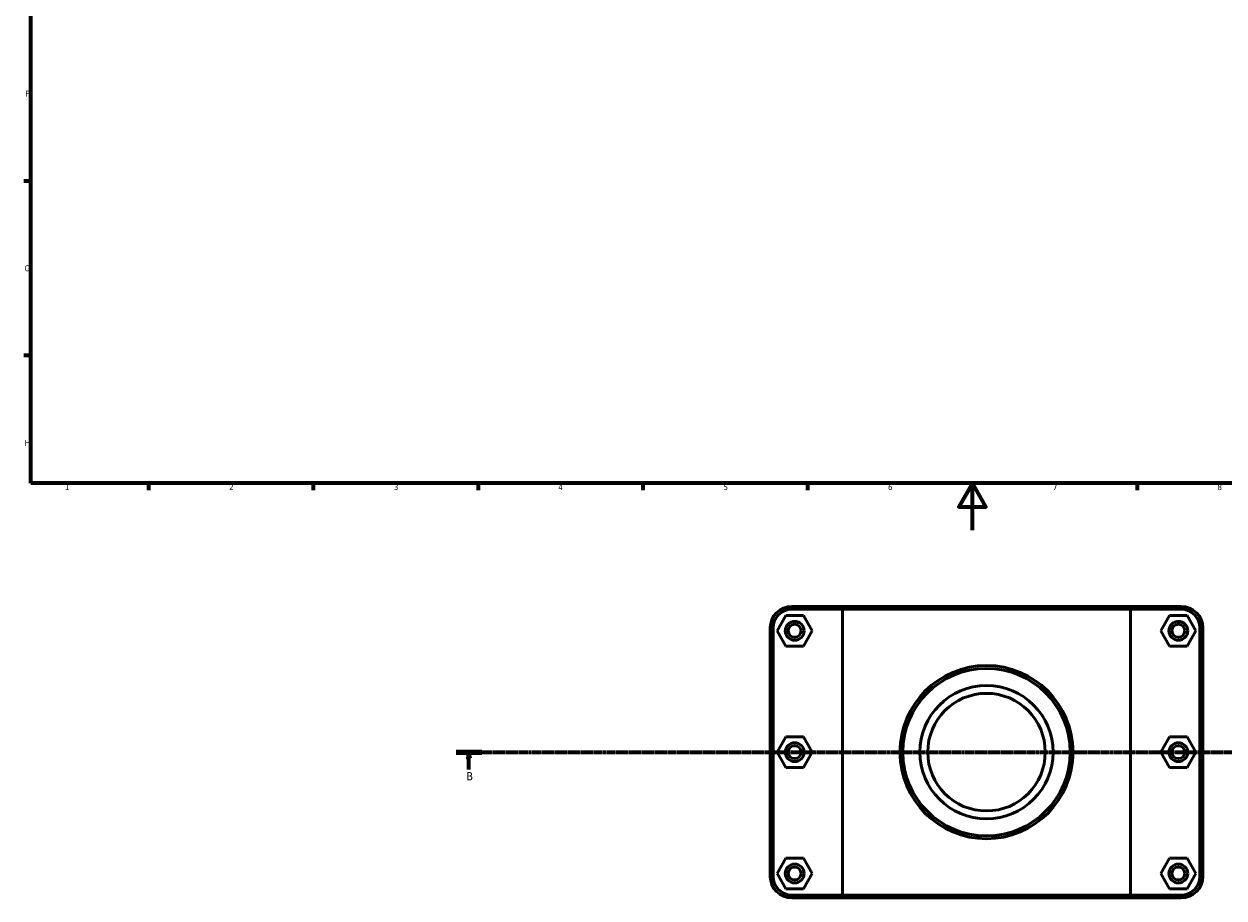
# Model space of a CAD drawing. Header units: millimetres. Extents: x 0 to 902, y -156 to 1184.
# Tile 1 of 6: x 17 to 528, y -156 to 215. Entities that reach past the tile are written whole.
import ezdxf

# ---------------------------------------------------------------- set-up
doc = ezdxf.new("R2010")
doc.units = ezdxf.units.MM
doc.linetypes.add('CHAIN', pattern=[0.7087, 0.4724, -0.0591, 0.1181, -0.0591])
for name, color, linetype, lineweight in [('Border (ISO)', 7, 'Continuous', 70), ('Section Line (ISO)', 7, 'CHAIN', 70), ('Visible (ISO)', 7, 'Continuous', 50), ('Visible Narrow (ISO)', 7, 'Continuous', 35)]:
    doc.layers.add(name, color=color, linetype=linetype, lineweight=lineweight)
doc.styles.add('Label Text (ISO)', font='tahoma.ttf')
doc.styles.add('Note Text (ISO)', font='tahoma.ttf')

# ---------------------------------------------------------------- blocks, each defined once
blk = doc.blocks.new('Borders Default Border')
at = {"layer": 'Border (ISO)'}
for p, q in [((20, 148.5), (17.1, 148.5)), ((20, 74.25), (17.1, 74.25)), ((70.08, 20), (70.08, 17.1)), ((140.17, 20), (140.17, 17.1)), ((210.25, 20), (210.25, 17.1)), ((280.33, 20), (280.33, 17.1)), ((350.42, 20), (350.42, 17.1)), ((490.58, 20), (490.58, 17.1))]:
    blk.add_line(p, q, dxfattribs=at)
at = {"layer": 'Border (ISO)', "flags": 128}
for points in [[(20, 20), (20, 574), (821, 574), (821, 20), (20, 20)], [(420.5, 0), (420.5, 20), (414.73, 10), (426.27, 10), (420.5, 20)]]:
    blk.add_lwpolyline(points, dxfattribs=at)
at = {"layer": 'Border (ISO)', "color": 232, "true_color": 0xca0064, "char_height": 2.5, "attachment_point": 7, "style": 'Note Text (ISO)'}
for s, insert in [('F', (17.7, 184.38)), ('G', (17.31, 110.08)), ('H', (17.44, 35.88)), ('2', (104.37, 17.1)), ('1', (34.48, 17.1)), ('3', (174.43, 17.05)), ('4', (244.42, 17.1)), ('5', (314.64, 17.05)), ('6', (384.66, 17.05)), ('7', (454.77, 17.1)), ('8', (524.81, 17.04))]:
    blk.add_mtext(s, dxfattribs=dict(at, insert=insert))
blk = doc.blocks.new('2dTransSection0')
at = {"layer": 'Section Line (ISO)', "linetype": 'CHAIN'}
blk.add_line((200.88, -94.34), (806.06, -94.34), dxfattribs=at)
at = {"layer": 'Section Line (ISO)', "linetype": 'Continuous', "lineweight": 140}
blk.add_line((200.88, -94.34), (211.79, -94.34), dxfattribs=at)
at = {"layer": 'Section Line (ISO)', "linetype": 'Continuous'}
for p, q in [((206.34, -94.34), (205.84, -96.84)), ((205.84, -96.84), (206.84, -96.84)), ((206.34, -96.84), (206.34, -94.34)), ((206.84, -96.84), (206.34, -94.34)), ((206.34, -101.74), (206.34, -96.84))]:
    blk.add_line(p, q, dxfattribs=at)
at = {"layer": 'Section Line (ISO)', "linetype": 'Continuous', "flags": 128}
blk.add_lwpolyline([(206.84, -96.84), (206.34, -94.34), (205.84, -96.84), (206.84, -96.84)], dxfattribs=at)
at = {"layer": 'Section Line (ISO)'}
blk.add_solid([(206.84, -96.84), (206.34, -94.34), (205.84, -96.84), (206.84, -96.84)], dxfattribs=at)
at = {"layer": 'Section Line (ISO)', "insert": (205.27, -106.34), "char_height": 3.5, "attachment_point": 7, "style": 'Label Text (ISO)'}
blk.add_mtext('B', dxfattribs=at)

msp = doc.modelspace()

# ---------------------------------------------------------------- linework, layer by layer
at = {"layer": 'Visible (ISO)'}
for p, q in [((366.064, -32.34), (343.731, -32.34)), ((343.731, -33.59), (365.294, -33.59)), ((487.768, -33.59), (365.294, -33.59)), ((365.294, -33.59), (365.294, -155.09)), ((366.064, -32.34), (486.998, -32.34)), ((509.331, -32.34), (486.998, -32.34)), ((487.768, -33.59), (509.331, -33.59)), ((487.768, -155.09), (487.768, -33.59)), ((341.144, -36.261), (337.426, -42.781)), ((348.649, -36.22), (341.144, -36.261)), ((352.437, -42.7), (348.649, -36.22)), ((500.626, -42.7), (504.413, -36.22)), ((504.413, -36.22), (511.919, -36.261)), ((511.919, -36.261), (515.637, -42.781)), ((334.531, -41.54), (334.531, -147.14)), ((335.781, -147.14), (335.781, -41.54)), ((337.426, -42.781), (341.213, -49.26)), ((348.719, -49.22), (352.437, -42.7)), ((504.344, -49.22), (500.626, -42.7)), ((515.637, -42.781), (511.849, -49.26)), ((517.281, -41.54), (517.281, -147.14)), ((518.531, -147.14), (518.531, -41.54)), ((341.213, -49.26), (348.719, -49.22)), ((511.849, -49.26), (504.344, -49.22)), ((341.144, -87.861), (337.426, -94.381)), ((348.649, -87.82), (341.144, -87.861)), ((352.437, -94.3), (348.649, -87.82)), ((500.626, -94.3), (504.413, -87.82)), ((504.413, -87.82), (511.919, -87.861)), ((511.919, -87.861), (515.637, -94.381)), ((337.426, -94.381), (341.213, -100.86)), ((348.719, -100.82), (352.437, -94.3)), ((504.344, -100.82), (500.626, -94.3)), ((515.637, -94.381), (511.849, -100.86)), ((341.213, -100.86), (348.719, -100.82)), ((511.849, -100.86), (504.344, -100.82)), ((341.144, -139.461), (337.426, -145.981)), ((348.649, -139.42), (341.144, -139.461)), ((352.437, -145.9), (348.649, -139.42)), ((500.626, -145.9), (504.413, -139.42)), ((504.413, -139.42), (511.919, -139.461)), ((511.919, -139.461), (515.637, -145.981)), ((337.426, -145.981), (341.213, -152.46)), ((348.719, -152.42), (352.437, -145.9)), ((504.344, -152.42), (500.626, -145.9)), ((515.637, -145.981), (511.849, -152.46)), ((341.213, -152.46), (348.719, -152.42)), ((511.849, -152.46), (504.344, -152.42)), ((365.294, -155.09), (343.731, -155.09)), ((343.731, -156.34), (366.064, -156.34)), ((365.294, -155.09), (487.768, -155.09)), ((486.998, -156.34), (366.064, -156.34)), ((486.998, -156.34), (509.331, -156.34)), ((509.331, -155.09), (487.768, -155.09))]:
    msp.add_line(p, q, dxfattribs=at)
for centre, radius in [((344.931, -42.74), 4), ((344.931, -42.74), 2.75), ((508.131, -42.74), 4), ((508.131, -42.74), 2.75), ((426.531, -94.34), 36.826), ((426.531, -94.34), 35.576), ((426.531, -94.34), 28.328), ((426.531, -94.34), 25), ((344.931, -94.34), 4), ((344.931, -94.34), 2.75), ((508.131, -94.34), 4), ((508.131, -94.34), 2.75), ((344.931, -145.94), 4), ((508.131, -145.94), 4), ((344.931, -145.94), 2.75), ((508.131, -145.94), 2.75)]:
    msp.add_circle(centre, radius, dxfattribs=at)
for centre, radius, start, end in [((343.731, -41.54), 9.2, 90, 180), ((343.731, -41.54), 7.95, 90, 180), ((509.331, -41.54), 9.2, 0, 90), ((509.331, -41.54), 7.95, 0, 90), ((343.731, -147.14), 9.2, 180, 270), ((343.731, -147.14), 7.95, 180, 270), ((509.331, -147.14), 9.2, 270, 0), ((509.331, -147.14), 7.95, 270, 0)]:
    msp.add_arc(centre, radius, start, end, dxfattribs=at)
for points in [[(366.064, -32.34), (365.806, -32.757), (365.549, -33.173), (365.294, -33.59)], [(486.998, -32.34), (487.256, -32.757), (487.513, -33.173), (487.768, -33.59)], [(366.064, -156.34), (365.806, -155.924), (365.549, -155.508), (365.294, -155.09)], [(486.998, -156.34), (487.256, -155.924), (487.513, -155.508), (487.768, -155.09)]]:
    msp.add_open_spline(points, degree=3, dxfattribs=at)
at = {"layer": 'Visible Narrow (ISO)'}
for p, q in [((343.731, -33.528), (343.731, -32.403)), ((509.331, -33.528), (509.331, -32.403)), ((335.719, -41.54), (334.594, -41.54)), ((517.344, -41.54), (518.469, -41.54)), ((335.719, -147.14), (334.594, -147.14)), ((517.344, -147.14), (518.469, -147.14)), ((343.731, -155.153), (343.731, -156.278)), ((509.331, -155.153), (509.331, -156.278))]:
    msp.add_line(p, q, dxfattribs=at)

# ---------------------------------------------------------------- block references
msp.add_blockref('Borders Default Border', (0, 0))
at = {"layer": 'Section Line (ISO)'}
msp.add_blockref('2dTransSection0', (0, 0), dxfattribs=at)

doc.saveas('drawing.dxf')
